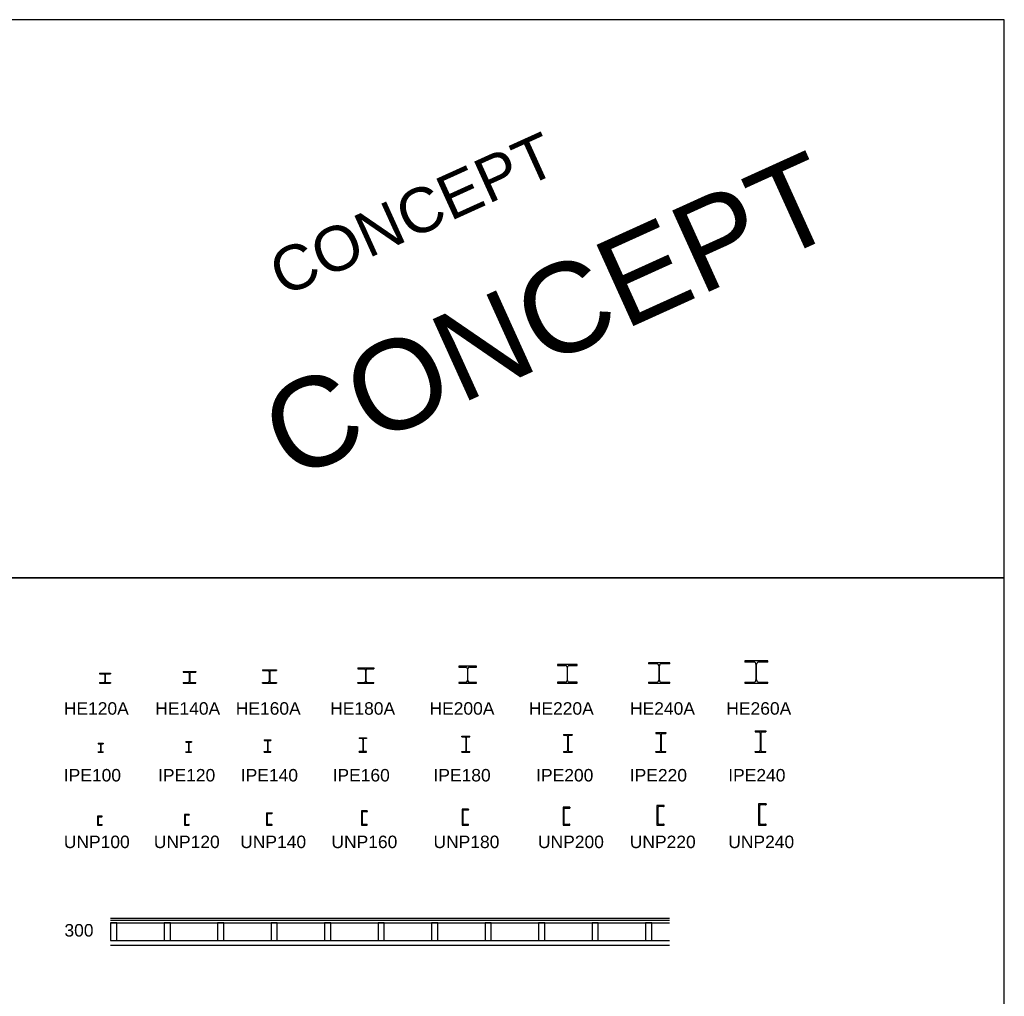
# Model space of a CAD drawing. Header units: millimetres. Extents: x 0 to 10560344, y -63228 to 177747.
# Tile 100 of 125: x 113391 to 124436, y 19347 to 30297. Entities that reach past the tile are written whole.
import ezdxf

# ---------------------------------------------------------------- set-up
doc = ezdxf.new("R2010")
doc.units = ezdxf.units.MM
for name, color, linetype in [('00-aanzicht algemeen', 11, 'Continuous'), ('23-plafonds', 7, 'Continuous'), ('23-vloerafwerking', 1, 'Continuous'), ('23-vloeren en daken', 7, 'Continuous'), ('71-staal', 7, 'Continuous'), ('Z00-tekst', 11, 'Continuous')]:
    doc.layers.add(name, color=color, linetype=linetype)
doc.layers.add('00-hulplijnen', color=2, linetype='Continuous', plot=False)
doc.styles.add('01_50', font='swiss.ttf', dxfattribs={"height": 110})
doc.styles.add('02_50', font='swiss.ttf', dxfattribs={"height": 140})

# ---------------------------------------------------------------- blocks, each defined once
blk = doc.blocks.new('HEA120')
at = {"layer": '71-staal'}
for p, q in [((-60, 114), (-60, 106)), ((-60, 114), (60, 114)), ((60, 114), (60, 106)), ((-60, 106), (-14.5, 106)), ((-60, 8), (-14.5, 8)), ((-60, 8), (-60, 0)), ((-60, 0), (60, 0)), ((-2.5, 94), (-2.5, 20)), ((2.5, 94), (2.5, 20)), ((14.5, 106), (60, 106)), ((14.5, 8), (60, 8)), ((60, 8), (60, 0))]:
    blk.add_line(p, q, dxfattribs=at)
for centre, start, end in [((-14.5, 94), 0, 90), ((-14.5, 20), 270, 0), ((14.5, 94), 90, 180), ((14.5, 20), 180, 270)]:
    blk.add_arc(centre, 12, start, end, dxfattribs=at)
blk = doc.blocks.new('HEA140')
at = {"layer": '71-staal'}
for p, q in [((-70, 133), (-70, 124.5)), ((-70, 133), (70, 133)), ((-70, 124.5), (-14.75, 124.5)), ((-2.75, 112.5), (-2.75, 20.5)), ((2.75, 112.5), (2.75, 20.5)), ((14.75, 124.5), (70, 124.5)), ((70, 133), (70, 124.5)), ((-70, 8.5), (-14.75, 8.5)), ((-70, 8.5), (-70, 0)), ((-70, 0), (70, 0)), ((14.75, 8.5), (70, 8.5)), ((70, 0), (70, 8.5))]:
    blk.add_line(p, q, dxfattribs=at)
for centre, start, end in [((-14.75, 112.5), 0, 90), ((14.75, 112.5), 90, 180), ((-14.75, 20.5), 270, 0), ((14.75, 20.5), 180, 270)]:
    blk.add_arc(centre, 12, start, end, dxfattribs=at)
blk = doc.blocks.new('hea160')
at = {"layer": '71-staal'}
for p, q in [((-80, 152), (-80, 143)), ((-80, 152), (80, 152)), ((-80, 143), (-18, 143)), ((-3, 128), (-3, 24)), ((3, 128), (3, 24)), ((18, 143), (80, 143)), ((80, 152), (80, 143)), ((-80, 9), (-18, 9)), ((-80, 0), (-80, 9)), ((-80, 0), (80, 0)), ((18, 9), (80, 9)), ((80, 9), (80, 0))]:
    blk.add_line(p, q, dxfattribs=at)
for centre, start, end in [((-18, 128), 0, 90), ((18, 128), 90, 180), ((-18, 24), 270, 0), ((18, 24), 180, 270)]:
    blk.add_arc(centre, 15, start, end, dxfattribs=at)
blk = doc.blocks.new('hea180')
at = {"layer": '71-staal'}
for p, q in [((-90, 171), (-90, 161.5)), ((-90, 171), (90, 171)), ((-90, 161.5), (-18, 161.5)), ((-3, 146.5), (-3, 24.5)), ((3, 146.5), (3, 24.5)), ((18, 161.5), (90, 161.5)), ((90, 171), (90, 161.5)), ((-90, 9.5), (-18, 9.5)), ((-90, 0), (-90, 9.5)), ((-90, 0), (90, 0)), ((18, 9.5), (90, 9.5)), ((90, 0), (90, 9.5))]:
    blk.add_line(p, q, dxfattribs=at)
for centre, start, end in [((-18, 146.5), 0, 90), ((18, 146.5), 90, 180), ((-18, 24.5), 270, 0), ((18, 24.5), 180, 270)]:
    blk.add_arc(centre, 15, start, end, dxfattribs=at)
blk = doc.blocks.new('hea200')
at = {"layer": '71-staal'}
for p, q in [((100, 190), (-100, 190)), ((-100, 190), (-100, 180)), ((-100, 180), (-21.25, 180)), ((-3.25, 162), (-3.25, 28)), ((3.25, 28), (3.25, 162)), ((21.25, 180), (100, 180)), ((100, 180), (100, 190)), ((-21.25, 10), (-100, 10)), ((-100, 10), (-100, 0)), ((-100, 0), (100, 0)), ((100, 10), (21.25, 10)), ((100, 0), (100, 10))]:
    blk.add_line(p, q, dxfattribs=at)
for centre, start, end in [((-21.25, 162), 0, 90), ((21.25, 162), 90, 180), ((-21.25, 28), 270, 0), ((21.25, 28), 180, 270)]:
    blk.add_arc(centre, 18, start, end, dxfattribs=at)
blk = doc.blocks.new('hea220')
at = {"layer": '71-staal'}
for p, q in [((110, 210), (-110, 210)), ((-110, 210), (-110, 199)), ((-110, 199), (-21.575, 199)), ((-3.575, 181), (-3.575, 29)), ((3.575, 29), (3.575, 181)), ((21.575, 199), (110, 199)), ((110, 199), (110, 210)), ((-21.575, 11), (-110, 11)), ((-110, 11), (-110, 0)), ((-110, 0), (110, 0)), ((110, 11), (21.575, 11)), ((110, 0), (110, 11))]:
    blk.add_line(p, q, dxfattribs=at)
for centre, start, end in [((-21.575, 181), 0, 90), ((21.575, 181), 90, 180), ((-21.575, 29), 270, 0), ((21.575, 29), 180, 270)]:
    blk.add_arc(centre, 18, start, end, dxfattribs=at)
blk = doc.blocks.new('HEA240')
at = {"layer": '71-staal'}
for p, q in [((-120, 230), (-120, 218)), ((120, 230), (-120, 230)), ((120, 218), (120, 230)), ((-24.825, 218), (-120, 218)), ((-3.825, 197), (-3.825, 33)), ((3.825, 33), (3.825, 197)), ((120, 218), (24.825, 218)), ((-120, 12), (-120, 0)), ((-120, 12), (-24.825, 12)), ((-120, 0), (120, 0)), ((24.825, 12), (120, 12)), ((120, 0), (120, 12))]:
    blk.add_line(p, q, dxfattribs=at)
for centre, start, end in [((-24.825, 197), 0, 90), ((24.825, 197), 90, 180), ((-24.825, 33), 270, 0), ((24.825, 33), 180, 270)]:
    blk.add_arc(centre, 21, start, end, dxfattribs=at)
blk = doc.blocks.new('HEA260')
at = {"layer": '71-staal'}
for p, q in [((-130, 250), (-130, 237.5)), ((130, 250), (-130, 250)), ((-27.825, 237.5), (-130, 237.5)), ((130, 237.5), (27.825, 237.5)), ((130, 237.5), (130, 250)), ((-3.825, 213.5), (-3.825, 36.5)), ((3.825, 36.5), (3.825, 213.5)), ((-130, 12.5), (-27.825, 12.5)), ((-130, 12.5), (-130, 0)), ((-130, 0), (130, 0)), ((27.825, 12.5), (130, 12.5)), ((130, 0), (130, 12.5))]:
    blk.add_line(p, q, dxfattribs=at)
for centre, start, end in [((-27.825, 213.5), 0, 90), ((27.825, 213.5), 90, 180), ((-27.825, 36.5), 270, 0), ((27.825, 36.5), 180, 270)]:
    blk.add_arc(centre, 24, start, end, dxfattribs=at)
blk = doc.blocks.new('IPE100')
at = {"layer": '71-staal'}
for p, q in [((-27.5, 100), (-27.5, 94.3)), ((-27.5, 100), (27.5, 100)), ((-27.5, 94.3), (-9.05, 94.3)), ((-27.5, 5.7), (-9.05, 5.7)), ((-27.5, 0), (-27.5, 5.7)), ((-27.5, 0), (27.5, 0)), ((-2.05, 87.3), (-2.05, 12.7)), ((2.05, 87.3), (2.05, 12.7)), ((9.05, 94.3), (27.5, 94.3)), ((9.05, 5.7), (27.5, 5.7)), ((27.5, 100), (27.5, 94.3)), ((27.5, 5.7), (27.5, 0))]:
    blk.add_line(p, q, dxfattribs=at)
for centre, start, end in [((-9.05, 87.3), 0, 90), ((-9.05, 12.7), 270, 0), ((9.05, 87.3), 90, 180), ((9.05, 12.7), 180, 270)]:
    blk.add_arc(centre, 7, start, end, dxfattribs=at)
blk = doc.blocks.new('IPE120')
at = {"layer": '71-staal'}
for p, q in [((-32, 120), (-32, 113.7)), ((-32, 120), (32, 120)), ((-32, 113.7), (-9.2, 113.7)), ((9.2, 113.7), (32, 113.7)), ((32, 120), (32, 113.7)), ((-32, 6.3), (-9.2, 6.3)), ((-32, 0), (-32, 6.3)), ((-32, 0), (32, 0)), ((-2.2, 106.7), (-2.2, 13.3)), ((2.2, 106.7), (2.2, 13.3)), ((9.2, 6.3), (32, 6.3)), ((32, 0), (32, 6.3))]:
    blk.add_line(p, q, dxfattribs=at)
for centre, start, end in [((-9.2, 106.7), 0, 90), ((9.2, 106.7), 90, 180), ((-9.2, 13.3), 270, 0), ((9.2, 13.3), 180, 270)]:
    blk.add_arc(centre, 7, start, end, dxfattribs=at)
blk = doc.blocks.new('IPE140')
at = {"layer": '71-staal'}
for p, q in [((-36.5, 140), (-36.5, 133.1)), ((-36.5, 140), (36.5, 140)), ((-36.5, 133.1), (-9.35, 133.1)), ((-2.35, 126.1), (-2.35, 13.9)), ((2.35, 126.1), (2.35, 13.9)), ((9.35, 133.1), (36.5, 133.1)), ((36.5, 140), (36.5, 133.1)), ((-36.5, 6.9), (-9.35, 6.9)), ((-36.5, 0), (-36.5, 6.9)), ((-36.5, 0), (36.5, 0)), ((9.35, 6.9), (36.5, 6.9)), ((36.5, 0), (36.5, 6.9))]:
    blk.add_line(p, q, dxfattribs=at)
for centre, start, end in [((-9.35, 126.1), 0, 90), ((9.35, 126.1), 90, 180), ((-9.35, 13.9), 270, 0), ((9.35, 13.9), 180, 270)]:
    blk.add_arc(centre, 7, start, end, dxfattribs=at)
blk = doc.blocks.new('IPE160')
at = {"layer": '71-staal'}
for p, q in [((-41, 160), (-41, 152.6)), ((-41, 160), (41, 160)), ((-11.5, 152.6), (-41, 152.6)), ((-2.5, 143.6), (-2.5, 16.4)), ((2.5, 143.6), (2.5, 16.4)), ((41, 152.6), (11.5, 152.6)), ((41, 160), (41, 152.6)), ((-11.5, 7.4), (-41, 7.4)), ((-41, 0), (-41, 7.4)), ((-41, 0), (41, 0)), ((41, 7.4), (11.5, 7.4)), ((41, 0), (41, 7.4))]:
    blk.add_line(p, q, dxfattribs=at)
for centre, start, end in [((-11.5, 143.6), 0, 90), ((11.5, 143.6), 90, 180), ((-11.5, 16.4), 270, 0), ((11.5, 16.4), 180, 270)]:
    blk.add_arc(centre, 9, start, end, dxfattribs=at)
blk = doc.blocks.new('ipe180')
at = {"layer": '71-staal'}
for p, q in [((-45.5, 172), (-45.5, 180)), ((-45.5, 180), (45.5, 180)), ((-45.5, 172), (-11.65, 172)), ((-2.65, 163), (-2.65, 17)), ((2.65, 163), (2.65, 17)), ((11.65, 172), (45.5, 172)), ((45.5, 172), (45.5, 180)), ((-45.5, 0), (-45.5, 8)), ((-45.5, 8), (-11.65, 8)), ((-45.5, 0), (45.5, 0)), ((11.65, 8), (45.5, 8)), ((45.5, 0), (45.5, 8))]:
    blk.add_line(p, q, dxfattribs=at)
for centre, start, end in [((-11.65, 163), 0, 90), ((11.65, 163), 90, 180), ((-11.65, 17), 270, 0), ((11.65, 17), 180, 270)]:
    blk.add_arc(centre, 9, start, end, dxfattribs=at)
blk = doc.blocks.new('ipe200')
at = {"layer": '71-staal'}
for p, q in [((-50, 200), (-50, 191.5)), ((-50, 200), (50, 200)), ((-50, 191.5), (-14.8, 191.5)), ((-2.8, 179.5), (-2.8, 20.5)), ((2.8, 179.5), (2.8, 20.5)), ((14.8, 191.5), (50, 191.5)), ((50, 200), (50, 191.5)), ((-50, 8.5), (-14.8, 8.5)), ((-50, 8.5), (-50, 0)), ((-50, 0), (50, 0)), ((14.8, 8.5), (50, 8.5)), ((50, 8.5), (50, 0))]:
    blk.add_line(p, q, dxfattribs=at)
for centre, start, end in [((-14.8, 179.5), 0, 90), ((14.8, 179.5), 90, 180), ((-14.8, 20.5), 270, 0), ((14.8, 20.5), 180, 270)]:
    blk.add_arc(centre, 12, start, end, dxfattribs=at)
blk = doc.blocks.new('IPE220')
at = {"layer": '71-staal'}
for p, q in [((-55, 220), (-55, 210.8)), ((-55, 220), (55, 220)), ((-55, 210.8), (-14.95, 210.8)), ((-2.95, 198.8), (-2.95, 21.2)), ((2.95, 198.8), (2.95, 21.2)), ((14.95, 210.8), (55, 210.8)), ((55, 220), (55, 210.8)), ((-55, 9.2), (-14.95, 9.2)), ((-55, 0), (-55, 9.2)), ((-55, 0), (55, 0)), ((14.95, 9.2), (55, 9.2)), ((55, 0), (55, 9.2))]:
    blk.add_line(p, q, dxfattribs=at)
for centre, start, end in [((-14.95, 198.8), 0, 90), ((14.95, 198.8), 90, 180), ((-14.95, 21.2), 270, 0), ((14.95, 21.2), 180, 270)]:
    blk.add_arc(centre, 12, start, end, dxfattribs=at)
blk = doc.blocks.new('IPE240')
at = {"layer": '71-staal'}
for p, q in [((-60, 240), (-60, 230.2)), ((-60, 240), (60, 240)), ((-60, 230.2), (-18.1, 230.2)), ((18.1, 230.2), (60, 230.2)), ((60, 240), (60, 230.2)), ((-3.1, 215.2), (-3.1, 24.8)), ((3.1, 215.2), (3.1, 24.8)), ((-60, 0), (-60, 9.8)), ((-60, 9.8), (-18.1, 9.8)), ((-60, 0), (60, 0)), ((18.1, 9.8), (60, 9.8)), ((60, 0), (60, 9.8))]:
    blk.add_line(p, q, dxfattribs=at)
for centre, start, end in [((-18.1, 215.2), 0, 90), ((18.1, 215.2), 90, 180), ((-18.1, 24.8), 270, 0), ((18.1, 24.8), 180, 270)]:
    blk.add_arc(centre, 15, start, end, dxfattribs=at)
blk = doc.blocks.new('UNP100')
at = {"layer": '71-staal'}
for p, q in [((0, 100), (0, 0)), ((50, 100), (0, 100)), ((0, 0), (50, 0)), ((6, 82), (6, 18)), ((45.5, 91.5), (15.5, 91.5)), ((15.5, 8.5), (45.5, 8.5)), ((50, 96), (50, 100)), ((50, 0), (50, 4))]:
    blk.add_line(p, q, dxfattribs=at)
for centre, radius, start, end in [((15.5, 82), 9.5, 90, 180), ((15.5, 18), 9.5, 180, 270), ((45.5, 96), 4.5, 270, 0), ((45.5, 4), 4.5, 0, 90)]:
    blk.add_arc(centre, radius, start, end, dxfattribs=at)
blk = doc.blocks.new('UNP140')
at = {"layer": '71-staal'}
for p, q in [((0, 140), (0, 0)), ((0, 140), (60, 140)), ((7, 119), (7, 21)), ((18, 130), (55, 130)), ((60, 140), (60, 135)), ((0, 0), (60, 0)), ((18, 10), (55, 10)), ((60, 0), (60, 5))]:
    blk.add_line(p, q, dxfattribs=at)
for centre, radius, start, end in [((18, 119), 11, 90, 180), ((55, 135), 5, 270, 0), ((18, 21), 11, 180, 270), ((55, 5), 5, 0, 90)]:
    blk.add_arc(centre, radius, start, end, dxfattribs=at)
blk = doc.blocks.new('UNP160')
at = {"layer": '71-staal'}
for p, q in [((65, 160), (0, 160)), ((0, 160), (0, 0)), ((7.5, 139), (7.5, 21)), ((59.5, 149.5), (18, 149.5)), ((65, 160), (65, 155)), ((0, 0), (65, 0)), ((18, 10.5), (59.5, 10.5)), ((65, 0), (65, 5))]:
    blk.add_line(p, q, dxfattribs=at)
for centre, radius, start, end in [((18, 139), 10.5, 90, 180), ((59.5, 155), 5.5, 270, 0), ((18, 21), 10.5, 180, 270), ((59.5, 5), 5.5, 0, 90)]:
    blk.add_arc(centre, radius, start, end, dxfattribs=at)
blk = doc.blocks.new('UNP180')
at = {"layer": '71-staal'}
for p, q in [((0, 180), (0, 0)), ((70, 180), (0, 180)), ((7.5, 158), (7.5, 22)), ((64.5, 169), (18.5, 169)), ((70, 180), (70, 174.5)), ((0, 0), (70, 0)), ((18.5, 11), (64.5, 11)), ((70, 0), (70, 5.5))]:
    blk.add_line(p, q, dxfattribs=at)
for centre, radius, start, end in [((18.5, 158), 11, 90, 180), ((64.5, 174.5), 5.5, 270, 0), ((18.5, 22), 11, 180, 270), ((64.5, 5.5), 5.5, 0, 90)]:
    blk.add_arc(centre, radius, start, end, dxfattribs=at)
blk = doc.blocks.new('unp200')
at = {"layer": '71-staal'}
for p, q in [((0, 200), (0, 0)), ((75, 200), (0, 200)), ((8.5, 177), (8.5, 23)), ((69, 188.5), (20, 188.5)), ((75, 200), (75, 194.5)), ((0, 0), (75, 0)), ((20, 11.5), (69, 11.5)), ((75, 0), (75, 5.5))]:
    blk.add_line(p, q, dxfattribs=at)
for centre, radius, start, end in [((20, 177), 11.5, 90, 180), ((69, 194.5), 6, 270, 0), ((20, 23), 11.5, 180, 270), ((69, 5.5), 6, 0, 90)]:
    blk.add_arc(centre, radius, start, end, dxfattribs=at)
blk = doc.blocks.new('UNP220')
at = {"layer": '71-staal'}
for p, q in [((0, 220), (0, 0)), ((80, 220), (0, 220)), ((9, 195), (9, 25)), ((73.5, 207.5), (21.5, 207.5)), ((80, 214), (80, 220)), ((0, 0), (80, 0)), ((21.5, 12.5), (73.5, 12.5)), ((80, 0), (80, 6))]:
    blk.add_line(p, q, dxfattribs=at)
for centre, radius, start, end in [((21.5, 195), 12.5, 90, 180), ((73.5, 214), 6.5, 270, 0), ((21.5, 25), 12.5, 180, 270), ((73.5, 6), 6.5, 0, 90)]:
    blk.add_arc(centre, radius, start, end, dxfattribs=at)
blk = doc.blocks.new('UNP240')
at = {"layer": '71-staal'}
for p, q in [((0, 240), (0, 0)), ((85, 240), (0, 240)), ((78.5, 227), (22.5, 227)), ((85, 240), (85, 233.5)), ((9.5, 214), (9.5, 26)), ((0, 0), (85, 0)), ((22.5, 13), (78.5, 13)), ((85, 0), (85, 6.5))]:
    blk.add_line(p, q, dxfattribs=at)
for centre, radius, start, end in [((22.5, 214), 13, 90, 180), ((78.5, 233.5), 6.5, 270, 0), ((22.5, 26), 13, 180, 270), ((78.5, 6.5), 6.5, 0, 90)]:
    blk.add_arc(centre, radius, start, end, dxfattribs=at)
blk = doc.blocks.new('UNP120')
at = {"layer": '71-staal'}
for p, q in [((0, 120), (0, 0)), ((55, 120), (0, 120)), ((50.5, 111), (17, 111)), ((55, 120), (55, 115.5)), ((0, 0), (55, 0)), ((7, 101), (7, 19)), ((17, 9), (50.5, 9)), ((55, 0), (55, 4.5))]:
    blk.add_line(p, q, dxfattribs=at)
for centre, radius, start, end in [((17, 101), 10, 90, 180), ((50.5, 115.5), 4.5, 270, 0), ((17, 19), 10, 180, 270), ((50.5, 4.5), 4.5, 0, 90)]:
    blk.add_arc(centre, radius, start, end, dxfattribs=at)

msp = doc.modelspace()

# ---------------------------------------------------------------- linework, layer by layer
at = {"layer": '00-aanzicht algemeen'}
msp.add_line((114411.2, 19972.4), (120681.2, 19972.4), dxfattribs=at)
at = {"layer": '00-hulplijnen'}
for points in [[(113166.3, 24039.3), (124435.7, 24039.3), (124435.7, 30296.6), (113166.3, 30296.6)], [(113166.3, 19027.5), (124435.7, 19027.5), (124435.7, 24039.3), (113166.3, 24039.3)]]:
    msp.add_lwpolyline(points, close=True, dxfattribs=at)
at = {"layer": '23-plafonds'}
msp.add_line((114411.2, 19922.4), (120681.2, 19922.4), dxfattribs=at)
at = {"layer": '23-vloerafwerking'}
for p, q in [((114411.2, 20222.4), (120681.2, 20222.4)), ((114411.2, 20202.4), (120681.2, 20202.4)), ((114411.2, 20172.4), (120681.2, 20172.4))]:
    msp.add_line(p, q, dxfattribs=at)
at = {"layer": '23-vloeren en daken'}
for points in [[(114411.2, 19972.4), (114481.2, 19972.4), (114481.2, 20172.4), (114411.2, 20172.4)], [(115011.2, 19972.4), (115081.2, 19972.4), (115081.2, 20172.4), (115011.2, 20172.4)], [(115611.2, 19972.4), (115681.2, 19972.4), (115681.2, 20172.4), (115611.2, 20172.4)], [(116211.2, 19972.4), (116281.2, 19972.4), (116281.2, 20172.4), (116211.2, 20172.4)], [(116811.2, 19972.4), (116881.2, 19972.4), (116881.2, 20172.4), (116811.2, 20172.4)], [(117411.2, 19972.4), (117481.2, 19972.4), (117481.2, 20172.4), (117411.2, 20172.4)], [(118011.2, 19972.4), (118081.2, 19972.4), (118081.2, 20172.4), (118011.2, 20172.4)], [(118611.2, 19972.4), (118681.2, 19972.4), (118681.2, 20172.4), (118611.2, 20172.4)], [(119211.2, 19972.4), (119281.2, 19972.4), (119281.2, 20172.4), (119211.2, 20172.4)], [(119811.2, 19972.4), (119881.2, 19972.4), (119881.2, 20172.4), (119811.2, 20172.4)], [(120411.2, 19972.4), (120481.2, 19972.4), (120481.2, 20172.4), (120411.2, 20172.4)]]:
    msp.add_lwpolyline(points, close=True, dxfattribs=at)

# ---------------------------------------------------------------- block references
at = {"layer": '00-aanzicht algemeen'}
for name, p in [('HEA240', (120563.7, 22857.1)), ('HEA260', (121654.1, 22857.1)), ('HEA140', (115296, 22857.1)), ('hea160', (116193.8, 22857.1)), ('hea180', (117272.8, 22857.1)), ('hea200', (118416.6, 22857.1)), ('hea220', (119534.1, 22857.1)), ('HEA120', (114348.3, 22857.1)), ('IPE240', (121701.7, 22083.7)), ('IPE120', (115286.4, 22083.7)), ('IPE140', (116171.6, 22083.7)), ('IPE160', (117241.4, 22083.7)), ('ipe180', (118396.8, 22083.7)), ('ipe200', (119539.7, 22083.7)), ('IPE220', (120582.9, 22083.7)), ('IPE100', (114300.8, 22083.7)), ('UNP160', (117224.9, 21265.9)), ('UNP180', (118355.7, 21265.9)), ('unp200', (119487.9, 21265.9)), ('UNP220', (120539.4, 21265.9)), ('UNP240', (121678.7, 21265.9)), ('UNP100', (114266, 21265.9)), ('UNP120', (115239.3, 21265.9)), ('UNP140', (116161.7, 21265.9))]:
    msp.add_blockref(name, p, dxfattribs=at)

# ---------------------------------------------------------------- texts
at = {"layer": '00-hulplijnen', "char_height": 140, "width": 3706.629, "attachment_point": 1, "style": '02_50'}
for s, insert in [('HE120A', (113886.6, 22644.5)), ('HE140A', (114912, 22644.5)), ('HE160A', (115815, 22644.5)), ('HE180A', (116874.2, 22644.5)), ('HE200A', (117988.2, 22644.5)), ('HE220A', (119102.3, 22644.5)), ('HE240A', (120237.4, 22644.5)), ('HE260A', (121317.7, 22644.5)), ('IPE100', (113886.6, 21895.9)), ('IPE120', (114943.5, 21895.9)), ('IPE140', (115871.7, 21895.9)), ('IPE160', (116901.5, 21895.9)), ('IPE180', (118033, 21895.9)), ('IPE200', (119184.8, 21895.9)), ('IPE220', (120235, 21895.9)), ('IPE240', (121339.3, 21895.9)), ('UNP100', (113886.6, 21148.7)), ('UNP120', (114896.1, 21148.7)), ('UNP140', (115864.9, 21148.7)), ('UNP160', (116888, 21148.7)), ('UNP180', (118033, 21148.7)), ('UNP200', (119205.1, 21148.7)), ('UNP220', (120235, 21148.7)), ('UNP240', (121339.3, 21148.7)), ('300', (113893.3, 20157.1))]:
    msp.add_mtext(s, dxfattribs=dict(at, insert=insert))
at = {"layer": 'Z00-tekst', "attachment_point": 1, "rotation": 24.37941, "style": '01_50'}
for insert, char_height, width in [((116140.2, 27641.2), 500, 1551.565), ((116011.9, 26027.3), 1000, 3103.131)]:
    msp.add_mtext('CONCEPT', dxfattribs=dict(at, insert=insert, char_height=char_height, width=width))

doc.saveas('drawing.dxf')
